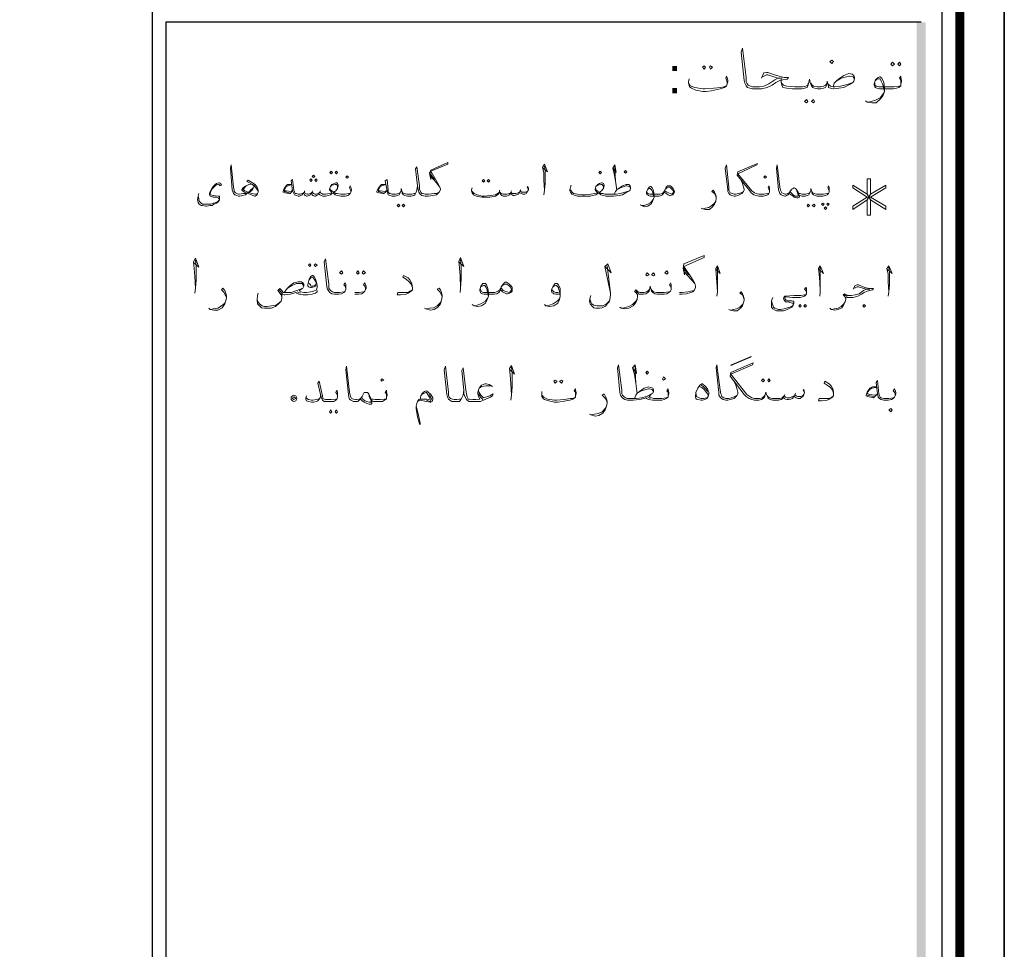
# Model space of a CAD drawing. Header units: inches. Extents: x 5.7 to 89.8, y 4 to 63.5.
# Tile 28 of 34: x 74.8 to 89.8, y 28.7 to 42.8. Entities that reach past the tile are written whole.
import ezdxf

# ---------------------------------------------------------------- set-up
doc = ezdxf.new("R2010")
doc.units = ezdxf.units.IN
doc.header["$MEASUREMENT"] = 0
for name, color, linetype in [('PDF_KADR', 7, 'Continuous'), ('PDF_Text', 7, 'Continuous'), ('PDF_textt', 7, 'Continuous')]:
    doc.layers.add(name, color=color, linetype=linetype)
doc.styles.add('PDF B Mitra', font='BMITRA.TTF')

msp = doc.modelspace()

# ---------------------------------------------------------------- linework, layer by layer
at = {"layer": 'PDF_KADR', "lineweight": 25}
for points in [[(5.695, 4.013), (89.785, 4.013), (89.785, 63.476), (5.695, 63.476)], [(5.695, 63.476), (89.785, 63.476), (89.785, 4.013), (5.695, 4.013)], [(6.514, 4.832), (88.841, 4.832), (88.841, 62.657), (6.514, 62.657)]]:
    msp.add_lwpolyline(points, close=True, dxfattribs=at)
at = {"layer": 'PDF_KADR', "lineweight": 0, "const_width": 0.135}
msp.add_lwpolyline([(6.235, 62.937), (6.235, 4.552), (89.111, 4.552), (89.111, 62.937)], close=True, dxfattribs=at)
at = {"layer": 'PDF_KADR', "lineweight": 25}
for points in [[(76.851, 4.832), (76.851, 62.657)], [(88.524, 42.759), (77.053, 42.759), (77.053, 15.956), (77.053, 15.628), (88.524, 15.628)]]:
    msp.add_lwpolyline(points, dxfattribs=at)
at = {"layer": 'PDF_KADR', "transparency": 33554559}
for points in [[(88.456, 15.628), (88.591, 15.628), (88.456, 42.759)], [(88.591, 15.628), (88.456, 42.759), (88.591, 42.759)]]:
    msp.add_solid(points, dxfattribs=at)
at = {"layer": 'PDF_textt', "lineweight": 20}
for points in [[(86.097, 41.912), (86.135, 41.989), (86.174, 41.998), (86.193, 41.998), (86.328, 41.95), (86.443, 41.921), (86.511, 41.921), (86.491, 41.893), (86.424, 41.883), (86.376, 41.873), (86.318, 41.844), (86.26, 41.806), (86.183, 41.767), (86.097, 41.748), (85.971, 41.748), (85.962, 41.748), (85.923, 41.758), (85.885, 41.767), (85.865, 41.796), (85.846, 41.835), (85.836, 41.873), (85.788, 42.307), (85.808, 42.364), (85.865, 41.921), (85.865, 41.854), (85.875, 41.835), (85.894, 41.806), (85.933, 41.787), (85.962, 41.777), (85.971, 41.777), (86.068, 41.777), (86.135, 41.787), (86.212, 41.825), (86.299, 41.883), (86.347, 41.912), (86.414, 41.912), (86.347, 41.912), (86.193, 41.96), (86.174, 41.96), (86.116, 41.931)], [(85.576, 41.825), (85.576, 41.844), (85.567, 41.883), (85.557, 41.912), (85.567, 41.941), (85.576, 41.921), (85.586, 41.873), (85.586, 41.854), (85.576, 41.825), (85.567, 41.796), (85.538, 41.767), (85.47, 41.748), (85.336, 41.719), (85.259, 41.71), (85.21, 41.71), (85.104, 41.729), (85.037, 41.758), (85.008, 41.777), (84.999, 41.806), (84.989, 41.835), (84.989, 41.854), (84.999, 41.902)], [(87.185, 41.777), (87.204, 41.835), (87.233, 41.864), (87.272, 41.902), (87.349, 41.95), (87.426, 41.979), (87.474, 41.97), (87.503, 41.95), (87.512, 41.921), (87.512, 41.902), (87.503, 41.864), (87.483, 41.844), (87.435, 41.815), (87.349, 41.767), (87.272, 41.758), (87.194, 41.748), (87.185, 41.748), (87.146, 41.758), (87.117, 41.767), (87.117, 41.787), (87.108, 41.825), (87.098, 41.864), (87.089, 41.825), (87.079, 41.787), (87.069, 41.767), (87.04, 41.758), (87.002, 41.748), (86.954, 41.748), (86.906, 41.758), (86.877, 41.767), (86.857, 41.796), (86.838, 41.844), (86.828, 41.893), (86.819, 41.844), (86.8, 41.796), (86.79, 41.767), (86.751, 41.758), (86.713, 41.748), (86.655, 41.748), (86.568, 41.748), (86.482, 41.758), (86.424, 41.767), (86.405, 41.806), (86.395, 41.844), (86.395, 41.893)], [(87.233, 41.864), (87.31, 41.912), (87.387, 41.931), (87.426, 41.941), (87.435, 41.941), (87.493, 41.931), (87.512, 41.902)], [(88.215, 41.825), (88.215, 41.844), (88.215, 41.883), (88.196, 41.912), (88.215, 41.941), (88.215, 41.921), (88.225, 41.873), (88.225, 41.854), (88.215, 41.825), (88.215, 41.796), (88.186, 41.767), (88.148, 41.758), (88.1, 41.748), (88.032, 41.748), (87.888, 41.748), (87.849, 41.758), (87.83, 41.767), (87.82, 41.777), (87.811, 41.806), (87.811, 41.825), (87.83, 41.883), (87.869, 41.921), (87.888, 41.931), (87.898, 41.931), (87.926, 41.912), (87.955, 41.844), (87.965, 41.767), (87.965, 41.71), (87.946, 41.652), (87.907, 41.594), (87.84, 41.536), (87.772, 41.536), (87.705, 41.546), (87.676, 41.565)], [(87.83, 41.873), (87.849, 41.893), (87.878, 41.902), (87.898, 41.902), (87.917, 41.864), (87.936, 41.825), (87.946, 41.796), (87.965, 41.71), (87.946, 41.671), (87.898, 41.613), (87.83, 41.575), (87.763, 41.555), (87.715, 41.546)], [(84.989, 41.835), (85.018, 41.796), (85.085, 41.767), (85.21, 41.748), (85.239, 41.748), (85.374, 41.758), (85.48, 41.767), (85.528, 41.777), (85.567, 41.796)], [(86.809, 41.835), (86.8, 41.806), (86.771, 41.787), (86.723, 41.777), (86.655, 41.777), (86.607, 41.777), (86.482, 41.787), (86.434, 41.806), (86.414, 41.825), (86.395, 41.844)], [(86.848, 41.835), (86.867, 41.806), (86.886, 41.787), (86.944, 41.777), (87.002, 41.777), (87.04, 41.787), (87.069, 41.806), (87.089, 41.825)], [(87.108, 41.825), (87.146, 41.787), (87.185, 41.777), (87.214, 41.777), (87.3, 41.787), (87.397, 41.815), (87.483, 41.844)], [(87.82, 41.835), (87.82, 41.806), (87.84, 41.787), (87.878, 41.777), (88.032, 41.777), (88.109, 41.777), (88.186, 41.787), (88.215, 41.796)], [(78.459, 40.188), (78.449, 40.207), (78.43, 40.236), (78.392, 40.284), (78.286, 40.342), (78.305, 40.361), (78.411, 40.294), (78.44, 40.255), (78.459, 40.207), (78.459, 40.178), (78.449, 40.159), (78.44, 40.14), (78.411, 40.12), (78.401, 40.12), (78.305, 40.159), (78.247, 40.178), (78.218, 40.197), (78.209, 40.207), (78.209, 40.217), (78.228, 40.246), (78.257, 40.265), (78.276, 40.274), (78.314, 40.294), (78.343, 40.303), (78.372, 40.294), (78.392, 40.274), (78.392, 40.255), (78.372, 40.217), (78.324, 40.178), (78.286, 40.159), (78.266, 40.14), (78.218, 40.13), (78.18, 40.12), (78.17, 40.12), (78.16, 40.12), (78.132, 40.13), (78.103, 40.14), (78.083, 40.159), (78.074, 40.188), (78.064, 40.217), (78.035, 40.544), (78.045, 40.592), (78.083, 40.255), (78.093, 40.207), (78.093, 40.188), (78.112, 40.169), (78.132, 40.159), (78.16, 40.149), (78.17, 40.149), (78.228, 40.159), (78.266, 40.159), (78.286, 40.169), (78.324, 40.188), (78.343, 40.207), (78.382, 40.246)], [(81.204, 40.178), (81.165, 40.159), (81.127, 40.159), (81.05, 40.149), (81.021, 40.149), (80.992, 40.149), (80.953, 40.159), (80.944, 40.159), (80.925, 40.178), (80.905, 40.226), (80.905, 40.274), (80.867, 40.563), (80.848, 40.535), (80.876, 40.274), (80.886, 40.226), (80.896, 40.178), (80.915, 40.149), (80.944, 40.13), (80.992, 40.12), (81.021, 40.12), (81.04, 40.12), (81.108, 40.13), (81.165, 40.14), (81.185, 40.159), (81.204, 40.178), (81.223, 40.217), (81.223, 40.226), (81.213, 40.255), (81.175, 40.332), (81.079, 40.496), (81.339, 40.602), (81.339, 40.631), (81.079, 40.515), (81.059, 40.467), (81.079, 40.371), (81.079, 40.496)], [(82.783, 40.544), (82.851, 40.486), (82.803, 40.602), (82.774, 40.554), (82.793, 40.477), (82.793, 40.361), (82.803, 40.207), (82.793, 40.14)], [(82.803, 40.207), (82.812, 40.313), (82.812, 40.496), (82.803, 40.573)], [(83.843, 40.544), (83.891, 40.477), (83.872, 40.592), (83.843, 40.544), (83.862, 40.457), (83.881, 40.352), (83.901, 40.207)], [(83.881, 40.352), (83.872, 40.506), (83.872, 40.583)], [(85.779, 40.38), (85.808, 40.313), (85.827, 40.255), (85.836, 40.226), (85.836, 40.207), (85.827, 40.188), (85.798, 40.159), (85.779, 40.149), (85.74, 40.13), (85.702, 40.12), (85.682, 40.12), (85.644, 40.13), (85.625, 40.14), (85.605, 40.159), (85.586, 40.188), (85.586, 40.217), (85.548, 40.544), (85.567, 40.592), (85.605, 40.255), (85.605, 40.207), (85.615, 40.188), (85.625, 40.169), (85.653, 40.159), (85.682, 40.149), (85.711, 40.149), (85.75, 40.159), (85.788, 40.169), (85.827, 40.188)], [(86.222, 40.178), (86.222, 40.197), (86.212, 40.226), (86.202, 40.246), (86.212, 40.274), (86.222, 40.255), (86.222, 40.217), (86.222, 40.207), (86.222, 40.178), (86.212, 40.159), (86.193, 40.14), (86.164, 40.13), (86.125, 40.12), (86.077, 40.12), (86.058, 40.12), (86.019, 40.13), (85.981, 40.14), (85.942, 40.169), (85.923, 40.197), (85.731, 40.438), (85.74, 40.486), (86.039, 40.612), (86.029, 40.592), (85.74, 40.457), (85.952, 40.197), (85.991, 40.169), (86.019, 40.159), (86.058, 40.149), (86.077, 40.149), (86.135, 40.149), (86.193, 40.159), (86.212, 40.159)], [(87.127, 40.178), (87.127, 40.197), (87.117, 40.226), (87.108, 40.246), (87.117, 40.274), (87.127, 40.255), (87.127, 40.217), (87.127, 40.207), (87.127, 40.178), (87.117, 40.159), (87.098, 40.14), (87.069, 40.13), (87.031, 40.12), (86.983, 40.12), (86.944, 40.12), (86.915, 40.13), (86.886, 40.14), (86.867, 40.159), (86.857, 40.197), (86.848, 40.236), (86.848, 40.197), (86.828, 40.159), (86.819, 40.14), (86.79, 40.13), (86.761, 40.12), (86.723, 40.12), (86.713, 40.12), (86.684, 40.13), (86.665, 40.14), (86.655, 40.178), (86.626, 40.226), (86.617, 40.236), (86.597, 40.246), (86.588, 40.246), (86.578, 40.236), (86.559, 40.226), (86.54, 40.197), (86.52, 40.159), (86.511, 40.149), (86.501, 40.14), (86.482, 40.13), (86.462, 40.12), (86.453, 40.12), (86.424, 40.13), (86.395, 40.14), (86.376, 40.159), (86.366, 40.188), (86.357, 40.217), (86.328, 40.544), (86.337, 40.592), (86.376, 40.255), (86.385, 40.207), (86.395, 40.188), (86.405, 40.169), (86.434, 40.159), (86.453, 40.149), (86.462, 40.149), (86.472, 40.149), (86.501, 40.159), (86.511, 40.159), (86.52, 40.169), (86.54, 40.197)], [(79.865, 40.178), (79.865, 40.197), (79.855, 40.226), (79.846, 40.246), (79.855, 40.274), (79.865, 40.255), (79.875, 40.217), (79.875, 40.207), (79.865, 40.178), (79.855, 40.159), (79.836, 40.14), (79.817, 40.13), (79.778, 40.12), (79.721, 40.12), (79.711, 40.12), (79.663, 40.13), (79.624, 40.14), (79.605, 40.159), (79.595, 40.169), (79.576, 40.159), (79.557, 40.14), (79.518, 40.13), (79.48, 40.12), (79.461, 40.12), (79.441, 40.12), (79.412, 40.13), (79.393, 40.14), (79.374, 40.159), (79.364, 40.14), (79.345, 40.13), (79.326, 40.12), (79.316, 40.12), (79.287, 40.13), (79.278, 40.14), (79.268, 40.169), (79.249, 40.14), (79.229, 40.13), (79.201, 40.12), (79.191, 40.12), (79.172, 40.13), (79.162, 40.14), (79.143, 40.169), (79.124, 40.14), (79.104, 40.13), (79.085, 40.12), (79.075, 40.12), (79.066, 40.12), (79.037, 40.13), (79.008, 40.14), (78.998, 40.159), (78.979, 40.197), (78.96, 40.352), (78.979, 40.371), (78.998, 40.207), (79.008, 40.178), (79.018, 40.159), (79.037, 40.159), (79.066, 40.149), (79.075, 40.149), (79.095, 40.149), (79.124, 40.159), (79.143, 40.169), (79.162, 40.178), (79.172, 40.159), (79.201, 40.149), (79.22, 40.149), (79.249, 40.159), (79.268, 40.169), (79.278, 40.178), (79.297, 40.159), (79.316, 40.149), (79.345, 40.149), (79.374, 40.159), (79.393, 40.178), (79.403, 40.169), (79.422, 40.159), (79.441, 40.149), (79.461, 40.149), (79.48, 40.149), (79.538, 40.159), (79.576, 40.169), (79.557, 40.197), (79.538, 40.217), (79.538, 40.226), (79.557, 40.265), (79.576, 40.294), (79.615, 40.313), (79.634, 40.323), (79.653, 40.323), (79.663, 40.313), (79.672, 40.284), (79.672, 40.274), (79.663, 40.236), (79.634, 40.197), (79.605, 40.178), (79.634, 40.159), (79.653, 40.159), (79.711, 40.149), (79.721, 40.149), (79.778, 40.149), (79.836, 40.159), (79.855, 40.159)], [(80.876, 40.274), (80.867, 40.207), (80.857, 40.178), (80.838, 40.14), (80.819, 40.13), (80.78, 40.12), (80.761, 40.12), (80.722, 40.12), (80.684, 40.13), (80.665, 40.14), (80.645, 40.159), (80.636, 40.197), (80.626, 40.236), (80.626, 40.197), (80.607, 40.159), (80.597, 40.14), (80.568, 40.13), (80.539, 40.12), (80.501, 40.12), (80.491, 40.12), (80.462, 40.13), (80.433, 40.14), (80.424, 40.159), (80.414, 40.197), (80.385, 40.352), (80.414, 40.371), (80.433, 40.207), (80.433, 40.178), (80.453, 40.159), (80.462, 40.159), (80.491, 40.149), (80.501, 40.149), (80.549, 40.149), (80.587, 40.159), (80.607, 40.169), (80.616, 40.188)], [(81.079, 40.448), (81.136, 40.371)], [(81.079, 40.419), (81.165, 40.323), (81.213, 40.255)], [(87.705, 40.063), (87.705, 39.831), (87.753, 39.831), (87.753, 40.063), (87.984, 39.918), (87.984, 39.966), (87.753, 40.101), (87.984, 40.246), (87.984, 40.284), (87.753, 40.149), (87.753, 40.38), (87.705, 40.38), (87.705, 40.149), (87.483, 40.284), (87.483, 40.246), (87.705, 40.101), (87.483, 39.966), (87.483, 39.918), (87.705, 40.063), (87.753, 40.149)], [(77.881, 40.294), (77.871, 40.303), (77.833, 40.294), (77.804, 40.274), (77.766, 40.236), (77.746, 40.217), (77.737, 40.188), (77.727, 40.159), (77.737, 40.14), (77.775, 40.13), (77.852, 40.12), (77.871, 40.12), (77.871, 40.101), (77.871, 40.082), (77.871, 40.063), (77.852, 40.034), (77.823, 40.014), (77.785, 39.995), (77.756, 39.976), (77.727, 39.976), (77.679, 39.966), (77.66, 39.966), (77.611, 39.976), (77.592, 39.976), (77.563, 39.995), (77.544, 40.024), (77.534, 40.063), (77.544, 40.12), (77.554, 40.159)], [(77.862, 40.294), (77.871, 40.274), (77.9, 40.284), (77.891, 40.313), (77.871, 40.323), (77.862, 40.323), (77.823, 40.313), (77.804, 40.294), (77.775, 40.265), (77.746, 40.226), (77.727, 40.188), (77.717, 40.159), (77.717, 40.14), (77.727, 40.12), (77.737, 40.12), (77.775, 40.101), (77.823, 40.101), (77.852, 40.091), (77.862, 40.082), (77.871, 40.072), (77.862, 40.053), (77.852, 40.043), (77.814, 40.024), (77.766, 40.005), (77.737, 39.995), (77.669, 39.995), (77.65, 39.995), (77.611, 39.995), (77.592, 40.014), (77.573, 40.034), (77.554, 40.053), (77.554, 40.082), (77.544, 40.12)], [(78.449, 40.159), (78.43, 40.149), (78.411, 40.149), (78.363, 40.159), (78.305, 40.178), (78.257, 40.197), (78.237, 40.217), (78.228, 40.217), (78.228, 40.226), (78.237, 40.236), (78.276, 40.274), (78.314, 40.294)], [(78.979, 40.197), (78.941, 40.159), (78.931, 40.159), (78.863, 40.169), (78.835, 40.178), (78.835, 40.188), (78.854, 40.236), (78.883, 40.274), (78.902, 40.294), (78.921, 40.294), (78.969, 40.294), (78.912, 40.274), (78.883, 40.265), (78.854, 40.217), (78.863, 40.197), (78.883, 40.197), (78.96, 40.188), (78.979, 40.207)], [(79.547, 40.236), (79.557, 40.217), (79.576, 40.197), (79.605, 40.178)], [(79.663, 40.236), (79.663, 40.265), (79.653, 40.294), (79.634, 40.294), (79.624, 40.294), (79.576, 40.284), (79.557, 40.265)], [(80.414, 40.197), (80.366, 40.159), (80.356, 40.159), (80.289, 40.169), (80.26, 40.178), (80.26, 40.188), (80.279, 40.236), (80.308, 40.274), (80.327, 40.294), (80.347, 40.294), (80.395, 40.294), (80.337, 40.274), (80.308, 40.265), (80.279, 40.217), (80.289, 40.197), (80.308, 40.197), (80.385, 40.188), (80.414, 40.207)], [(82.562, 40.217), (82.543, 40.255), (82.552, 40.265), (82.562, 40.236), (82.562, 40.217), (82.552, 40.197), (82.543, 40.178), (82.533, 40.159), (82.504, 40.149), (82.475, 40.149), (82.456, 40.159), (82.427, 40.169), (82.427, 40.178), (82.408, 40.149), (82.379, 40.14), (82.35, 40.13), (82.331, 40.13), (82.311, 40.14), (82.292, 40.149), (82.292, 40.169), (82.273, 40.14), (82.254, 40.13), (82.225, 40.12), (82.186, 40.12), (82.177, 40.12), (82.157, 40.13), (82.148, 40.14), (82.138, 40.149), (82.128, 40.169), (82.119, 40.207), (82.119, 40.178), (82.1, 40.149), (82.09, 40.14), (82.061, 40.12), (81.974, 40.101), (81.897, 40.101), (81.859, 40.101), (81.782, 40.111), (81.724, 40.14), (81.705, 40.169), (81.695, 40.197), (81.695, 40.217), (81.705, 40.246)], [(82.446, 40.217), (82.437, 40.197)], [(83.862, 40.149), (83.881, 40.188), (83.901, 40.217), (83.929, 40.236), (83.987, 40.274), (84.045, 40.294), (84.084, 40.294), (84.103, 40.274), (84.112, 40.255), (84.112, 40.236), (84.103, 40.217), (84.093, 40.197), (84.055, 40.178), (83.987, 40.14), (83.939, 40.13), (83.852, 40.12), (83.737, 40.12), (83.698, 40.13), (83.66, 40.14), (83.641, 40.159), (83.631, 40.169), (83.612, 40.159), (83.583, 40.14), (83.535, 40.13), (83.496, 40.12), (83.409, 40.12), (83.381, 40.12), (83.303, 40.12), (83.246, 40.14), (83.217, 40.149), (83.198, 40.178), (83.188, 40.197), (83.188, 40.217), (83.198, 40.255), (83.207, 40.284)], [(83.198, 40.217), (83.207, 40.197), (83.226, 40.178), (83.246, 40.159), (83.303, 40.149), (83.381, 40.14), (83.409, 40.14), (83.506, 40.149), (83.564, 40.159), (83.612, 40.169), (83.583, 40.197), (83.573, 40.217), (83.573, 40.226), (83.583, 40.265), (83.612, 40.294), (83.641, 40.313), (83.669, 40.323), (83.679, 40.323), (83.698, 40.313), (83.708, 40.284), (83.708, 40.274), (83.698, 40.236), (83.669, 40.197), (83.641, 40.178), (83.66, 40.159), (83.689, 40.159), (83.718, 40.149), (83.737, 40.149), (83.891, 40.149), (83.958, 40.159), (84.026, 40.178), (84.093, 40.197)], [(83.698, 40.236), (83.698, 40.265), (83.679, 40.294), (83.669, 40.294), (83.66, 40.294), (83.612, 40.284), (83.583, 40.265)], [(83.583, 40.236), (83.583, 40.217), (83.602, 40.197), (83.641, 40.178)], [(83.901, 40.217), (83.958, 40.246), (84.016, 40.265), (84.045, 40.274), (84.055, 40.274), (84.093, 40.265), (84.112, 40.236)], [(84.623, 40.178), (84.613, 40.159), (84.594, 40.14), (84.575, 40.13), (84.546, 40.12), (84.517, 40.12), (84.411, 40.12), (84.382, 40.13), (84.373, 40.14), (84.353, 40.149), (84.353, 40.169), (84.353, 40.178), (84.373, 40.226), (84.392, 40.255), (84.411, 40.265), (84.421, 40.265), (84.44, 40.246), (84.459, 40.197), (84.469, 40.14), (84.469, 40.101), (84.45, 40.053), (84.43, 40.005), (84.373, 39.966), (84.324, 39.957), (84.276, 39.976), (84.257, 39.986)], [(84.373, 40.217), (84.382, 40.236), (84.401, 40.236), (84.411, 40.236), (84.43, 40.217), (84.45, 40.178), (84.45, 40.159), (84.469, 40.101), (84.45, 40.063), (84.421, 40.024), (84.373, 39.995), (84.315, 39.976), (84.276, 39.976)], [(84.642, 40.226), (84.661, 40.246), (84.681, 40.255), (84.7, 40.255), (84.719, 40.246), (84.729, 40.236), (84.748, 40.217), (84.767, 40.188), (84.767, 40.178), (84.748, 40.159), (84.739, 40.149), (84.71, 40.159), (84.661, 40.178), (84.633, 40.197), (84.613, 40.178), (84.594, 40.159), (84.556, 40.149), (84.517, 40.149), (84.401, 40.149), (84.373, 40.159), (84.363, 40.169), (84.353, 40.188)], [(86.626, 40.226), (86.636, 40.197), (86.655, 40.14), (86.655, 40.12), (86.636, 40.12), (86.607, 40.12), (86.578, 40.14), (86.559, 40.159), (86.54, 40.178)], [(78.931, 40.169), (78.854, 40.188)], [(79.162, 40.197), (79.162, 40.178)], [(79.287, 40.197), (79.278, 40.178)], [(79.403, 40.197), (79.393, 40.178)], [(80.356, 40.169), (80.279, 40.188)], [(80.857, 40.178), (80.848, 40.159), (80.828, 40.159), (80.79, 40.149), (80.761, 40.149), (80.713, 40.149), (80.674, 40.159), (80.655, 40.169), (80.645, 40.188)], [(81.695, 40.197), (81.734, 40.159), (81.782, 40.14), (81.859, 40.12), (81.888, 40.12), (81.984, 40.13), (82.061, 40.14), (82.09, 40.159), (82.119, 40.178)], [(82.128, 40.178), (82.148, 40.159), (82.177, 40.149), (82.186, 40.149), (82.234, 40.149), (82.273, 40.159), (82.292, 40.169), (82.292, 40.178), (82.311, 40.159), (82.34, 40.159), (82.369, 40.159), (82.408, 40.169), (82.427, 40.178), (82.437, 40.197), (82.456, 40.178), (82.475, 40.178), (82.514, 40.178), (82.533, 40.178), (82.552, 40.197)], [(82.302, 40.197), (82.292, 40.178)], [(85.413, 40.091), (85.403, 40.12), (85.384, 40.159), (85.345, 40.188), (85.365, 40.207), (85.384, 40.178), (85.403, 40.14), (85.413, 40.101), (85.413, 40.082), (85.403, 40.043), (85.384, 39.995), (85.355, 39.957), (85.307, 39.918), (85.249, 39.918), (85.201, 39.928), (85.182, 39.937)], [(86.665, 40.14), (86.674, 40.12), (86.674, 40.101), (86.655, 40.091), (86.636, 40.091), (86.597, 40.101), (86.578, 40.12), (86.549, 40.14), (86.52, 40.159)], [(86.838, 40.188), (86.828, 40.169), (86.809, 40.159), (86.771, 40.149), (86.723, 40.149), (86.713, 40.149), (86.684, 40.159), (86.665, 40.159), (86.655, 40.178)], [(86.867, 40.188), (86.877, 40.169), (86.896, 40.159), (86.934, 40.149), (86.983, 40.149), (87.04, 40.149), (87.098, 40.159), (87.117, 40.159)], [(87.705, 40.149), (87.753, 40.063)], [(87.753, 40.101), (87.705, 40.101)], [(85.21, 39.928), (85.249, 39.937), (85.297, 39.947), (85.345, 39.976), (85.384, 40.014), (85.403, 40.043)], [(77.477, 39.109), (77.554, 39.042), (77.505, 39.177), (77.477, 39.119), (77.486, 39.022), (77.496, 38.897), (77.505, 38.724), (77.496, 38.647)], [(79.788, 38.695), (79.788, 38.724), (79.778, 38.753), (79.759, 38.772), (79.778, 38.801), (79.788, 38.782), (79.788, 38.743), (79.788, 38.724), (79.788, 38.695), (79.778, 38.676), (79.759, 38.656), (79.721, 38.637), (79.682, 38.628), (79.624, 38.628), (79.615, 38.628), (79.576, 38.637), (79.547, 38.656), (79.528, 38.676), (79.509, 38.705), (79.499, 38.743), (79.461, 39.119), (79.48, 39.167), (79.528, 38.782), (79.528, 38.724), (79.538, 38.705), (79.557, 38.685), (79.586, 38.666), (79.615, 38.656), (79.624, 38.656), (79.692, 38.656), (79.759, 38.666), (79.778, 38.676)], [(81.502, 39.119), (81.579, 39.051), (81.531, 39.186), (81.502, 39.128), (81.512, 39.032), (81.522, 38.907), (81.531, 38.724), (81.522, 38.656)], [(84.854, 38.628), (84.893, 38.628), (84.96, 38.637), (85.027, 38.656), (85.056, 38.666), (85.076, 38.685), (85.095, 38.733), (85.095, 38.753), (85.085, 38.791), (85.037, 38.878), (84.922, 39.051), (85.23, 39.186), (85.23, 39.215), (84.922, 39.09), (84.912, 39.022), (84.931, 38.926), (84.922, 39.051)], [(77.505, 38.724), (77.515, 38.849), (77.515, 39.051), (77.505, 39.148)], [(81.531, 38.724), (81.541, 38.859), (81.541, 39.051), (81.531, 39.157)], [(83.718, 39.051), (83.814, 38.955), (83.766, 39.09), (83.718, 39.051), (83.804, 38.647), (83.756, 39.061)], [(85.413, 39.003), (85.47, 38.945), (85.432, 39.061), (85.403, 39.022), (85.413, 38.936), (85.422, 38.82), (85.432, 38.666), (85.422, 38.599)], [(85.432, 38.666), (85.432, 38.772), (85.432, 38.955), (85.432, 39.042)], [(86.973, 39.003), (87.04, 38.945), (86.992, 39.061), (86.963, 39.022), (86.973, 38.936), (86.983, 38.82), (86.992, 38.666), (86.983, 38.599)], [(86.992, 38.666), (86.992, 38.772), (86.992, 38.955), (86.992, 39.042)], [(88.013, 39.003), (88.081, 38.945), (88.032, 39.061), (88.003, 39.022), (88.023, 38.936), (88.023, 38.82), (88.032, 38.666), (88.023, 38.599)], [(88.032, 38.666), (88.042, 38.772), (88.042, 38.955), (88.032, 39.042)], [(79.355, 38.762), (79.326, 38.753), (79.307, 38.743), (79.268, 38.733), (79.249, 38.733), (79.22, 38.743), (79.21, 38.753), (79.21, 38.772), (79.22, 38.82), (79.229, 38.859), (79.258, 38.897), (79.278, 38.916), (79.287, 38.916), (79.307, 38.897), (79.326, 38.859), (79.345, 38.811), (79.355, 38.762), (79.355, 38.733), (79.345, 38.695), (79.297, 38.676), (79.258, 38.666), (79.191, 38.656), (79.172, 38.656)], [(79.229, 38.849), (79.258, 38.878), (79.287, 38.888), (79.307, 38.859), (79.335, 38.811), (79.335, 38.791), (79.326, 38.772), (79.316, 38.762), (79.287, 38.753), (79.258, 38.753), (79.249, 38.772), (79.229, 38.791)], [(80.799, 38.733), (80.78, 38.782), (80.751, 38.82), (80.703, 38.859), (80.655, 38.888), (80.665, 38.916), (80.732, 38.878), (80.761, 38.849), (80.79, 38.791), (80.799, 38.733), (80.799, 38.724), (80.799, 38.695), (80.78, 38.676), (80.732, 38.647), (80.703, 38.628), (80.616, 38.618), (80.568, 38.618), (80.578, 38.656), (80.665, 38.656), (80.732, 38.656), (80.761, 38.676), (80.799, 38.695)], [(84.931, 39.003), (84.989, 38.926)], [(84.931, 38.965), (85.027, 38.859), (85.085, 38.791)], [(77.977, 38.589), (77.958, 38.618), (77.939, 38.656), (77.9, 38.695), (77.92, 38.724), (77.949, 38.685), (77.968, 38.647), (77.977, 38.599), (77.977, 38.579), (77.968, 38.531), (77.949, 38.483), (77.91, 38.425), (77.843, 38.387), (77.785, 38.387), (77.727, 38.396), (77.708, 38.416)], [(78.854, 38.656), (78.883, 38.695), (78.902, 38.724), (78.931, 38.753), (78.998, 38.801), (79.066, 38.82), (79.114, 38.82), (79.133, 38.801), (79.152, 38.782), (79.152, 38.753), (79.133, 38.724), (79.124, 38.714), (79.085, 38.685), (79.095, 38.666), (79.152, 38.656), (79.191, 38.656)], [(78.902, 38.724), (78.969, 38.762), (79.037, 38.791), (79.066, 38.791), (79.085, 38.791), (79.124, 38.791), (79.152, 38.753)], [(80.087, 38.695), (80.087, 38.724), (80.077, 38.753), (80.058, 38.772), (80.077, 38.801), (80.087, 38.782), (80.096, 38.743), (80.096, 38.724), (80.087, 38.695), (80.077, 38.676), (80.058, 38.656), (80.029, 38.637), (79.981, 38.628), (79.923, 38.628)], [(81.252, 38.589), (81.233, 38.628), (81.213, 38.666), (81.175, 38.705), (81.204, 38.724), (81.223, 38.695), (81.242, 38.656), (81.252, 38.608), (81.252, 38.589), (81.242, 38.541), (81.223, 38.483), (81.185, 38.435), (81.127, 38.396), (81.069, 38.387), (81.002, 38.406), (80.982, 38.416)], [(82.138, 38.695), (82.119, 38.666), (82.109, 38.656), (82.08, 38.637), (82.042, 38.628), (82.013, 38.628), (81.888, 38.628), (81.859, 38.637), (81.84, 38.647), (81.83, 38.656), (81.82, 38.685), (81.82, 38.695), (81.84, 38.753), (81.868, 38.791), (81.888, 38.791), (81.907, 38.791), (81.926, 38.772), (81.945, 38.714), (81.955, 38.656), (81.955, 38.599), (81.936, 38.55), (81.907, 38.493), (81.849, 38.454), (81.791, 38.445), (81.734, 38.454), (81.705, 38.473)], [(81.84, 38.743), (81.859, 38.753), (81.878, 38.762), (81.897, 38.762), (81.917, 38.733), (81.936, 38.695), (81.936, 38.676), (81.955, 38.599), (81.936, 38.56), (81.907, 38.522), (81.84, 38.483), (81.782, 38.464), (81.743, 38.454)], [(81.83, 38.705), (81.84, 38.685), (81.849, 38.666), (81.878, 38.656), (82.013, 38.656), (82.051, 38.656), (82.1, 38.676), (82.128, 38.695), (82.138, 38.724)], [(82.157, 38.753), (82.177, 38.772), (82.206, 38.782), (82.225, 38.782), (82.244, 38.772), (82.263, 38.762), (82.283, 38.743), (82.302, 38.705), (82.302, 38.695), (82.283, 38.666), (82.273, 38.656), (82.234, 38.666), (82.177, 38.685), (82.148, 38.724)], [(83.043, 38.637), (83.015, 38.628), (82.976, 38.628), (82.947, 38.637), (82.937, 38.647), (82.918, 38.656), (82.909, 38.685), (82.909, 38.695), (82.937, 38.753), (82.966, 38.791), (82.976, 38.791), (82.995, 38.791), (83.015, 38.772), (83.043, 38.714), (83.043, 38.656), (83.043, 38.599), (83.034, 38.55), (83.005, 38.493), (82.947, 38.454), (82.88, 38.445), (82.822, 38.454), (82.803, 38.473)], [(82.937, 38.743), (82.947, 38.753), (82.976, 38.762), (82.986, 38.762), (83.015, 38.733), (83.024, 38.695), (83.034, 38.676), (83.043, 38.599), (83.034, 38.56), (82.995, 38.522), (82.937, 38.483), (82.88, 38.464), (82.832, 38.454)], [(84.729, 38.695), (84.729, 38.724), (84.719, 38.753), (84.7, 38.772), (84.719, 38.801), (84.729, 38.782), (84.729, 38.743), (84.729, 38.724), (84.729, 38.695), (84.719, 38.676), (84.69, 38.656), (84.661, 38.637), (84.623, 38.628), (84.556, 38.628), (84.517, 38.628), (84.478, 38.637), (84.45, 38.656), (84.43, 38.676), (84.421, 38.714), (84.411, 38.753), (84.401, 38.714), (84.392, 38.676), (84.373, 38.656), (84.344, 38.637), (84.305, 38.628), (84.257, 38.628), (84.238, 38.628), (84.218, 38.637), (84.218, 38.599), (84.209, 38.55), (84.19, 38.502), (84.151, 38.454), (84.084, 38.416), (84.026, 38.406), (83.968, 38.416), (83.949, 38.435)], [(86.78, 38.637), (86.78, 38.656), (86.771, 38.685), (86.751, 38.705), (86.771, 38.733), (86.78, 38.714), (86.78, 38.676), (86.78, 38.666), (86.78, 38.637), (86.771, 38.618), (86.751, 38.599), (86.723, 38.589), (86.684, 38.579), (86.636, 38.579), (86.568, 38.579), (86.472, 38.589), (86.462, 38.589), (86.453, 38.579), (86.453, 38.57), (86.453, 38.56), (86.472, 38.541), (86.511, 38.531), (86.559, 38.531), (86.578, 38.522), (86.588, 38.512), (86.588, 38.483), (86.578, 38.464), (86.559, 38.435), (86.53, 38.416), (86.491, 38.396), (86.462, 38.387), (86.434, 38.377), (86.395, 38.377), (86.376, 38.377), (86.328, 38.377), (86.308, 38.387), (86.27, 38.406), (86.251, 38.435), (86.251, 38.473), (86.251, 38.531), (86.27, 38.579)], [(87.493, 38.705), (87.522, 38.762), (87.551, 38.772), (87.57, 38.772), (87.666, 38.733), (87.715, 38.724), (87.753, 38.714), (87.801, 38.714), (87.782, 38.695), (87.743, 38.685), (87.705, 38.676), (87.657, 38.656), (87.618, 38.628), (87.56, 38.599), (87.493, 38.579), (87.416, 38.579), (87.397, 38.579), (87.377, 38.589), (87.377, 38.56), (87.368, 38.512), (87.349, 38.473), (87.32, 38.425), (87.262, 38.396), (87.214, 38.387), (87.156, 38.396), (87.137, 38.416)], [(87.377, 38.56), (87.368, 38.579), (87.358, 38.599), (87.339, 38.618), (87.358, 38.637), (87.387, 38.618), (87.406, 38.608), (87.416, 38.608), (87.464, 38.608), (87.522, 38.618), (87.58, 38.637), (87.647, 38.685), (87.686, 38.705), (87.743, 38.705), (87.686, 38.705), (87.57, 38.743), (87.551, 38.743), (87.512, 38.724)], [(78.815, 38.647), (78.815, 38.589), (78.815, 38.57), (78.806, 38.522), (78.767, 38.483), (78.719, 38.445), (78.652, 38.416), (78.594, 38.416), (78.555, 38.416), (78.507, 38.425), (78.478, 38.454), (78.449, 38.483), (78.44, 38.55), (78.449, 38.608), (78.459, 38.647)], [(78.815, 38.589), (78.806, 38.618), (78.758, 38.685), (78.786, 38.714), (78.815, 38.685), (78.835, 38.656), (78.854, 38.656), (78.883, 38.656), (78.96, 38.656), (79.046, 38.685), (79.124, 38.714)], [(79.355, 38.685), (79.355, 38.666), (79.326, 38.647), (79.278, 38.628), (79.21, 38.618), (79.191, 38.618), (79.133, 38.618), (79.075, 38.628), (79.046, 38.647), (79.027, 38.656), (78.998, 38.647), (78.941, 38.628), (78.863, 38.618), (78.854, 38.618), (78.825, 38.628), (78.815, 38.647), (78.777, 38.695)], [(79.095, 38.647), (79.056, 38.666)], [(79.923, 38.656), (79.99, 38.656), (80.058, 38.666), (80.077, 38.676)], [(83.034, 38.666), (83.005, 38.656), (82.976, 38.656), (82.947, 38.666), (82.928, 38.685), (82.918, 38.705)], [(83.804, 38.647), (83.804, 38.618), (83.795, 38.55), (83.785, 38.512), (83.756, 38.483), (83.737, 38.454), (83.718, 38.445), (83.679, 38.425), (83.641, 38.416), (83.583, 38.416), (83.554, 38.425), (83.525, 38.454), (83.506, 38.473), (83.496, 38.483), (83.486, 38.522), (83.486, 38.531), (83.496, 38.579), (83.506, 38.608)], [(84.392, 38.705), (84.382, 38.685), (84.353, 38.666), (84.315, 38.656), (84.257, 38.656), (84.228, 38.666), (84.19, 38.695), (84.17, 38.666), (84.19, 38.656), (84.209, 38.628), (84.218, 38.608)], [(84.238, 38.647), (84.209, 38.656), (84.19, 38.685)], [(84.421, 38.705), (84.44, 38.685), (84.459, 38.666), (84.507, 38.656), (84.556, 38.656), (84.623, 38.656), (84.69, 38.666), (84.719, 38.676)], [(85.076, 38.685), (85.027, 38.676), (84.979, 38.666), (84.893, 38.656), (84.854, 38.656)], [(85.836, 38.55), (85.827, 38.579), (85.808, 38.618), (85.769, 38.647), (85.788, 38.666), (85.808, 38.637), (85.827, 38.599), (85.836, 38.56), (85.836, 38.541), (85.827, 38.502), (85.808, 38.454), (85.779, 38.416), (85.731, 38.377), (85.673, 38.377), (85.625, 38.387), (85.605, 38.396)], [(86.251, 38.531), (86.26, 38.493), (86.27, 38.464), (86.28, 38.435), (86.299, 38.416), (86.328, 38.406), (86.357, 38.396), (86.385, 38.396), (86.443, 38.406), (86.472, 38.416), (86.53, 38.435), (86.568, 38.454), (86.578, 38.454), (86.578, 38.473), (86.578, 38.493), (86.568, 38.493), (86.53, 38.502), (86.511, 38.512), (86.462, 38.512), (86.453, 38.531), (86.443, 38.541), (86.434, 38.56), (86.434, 38.57), (86.443, 38.589), (86.453, 38.599), (86.462, 38.599), (86.597, 38.608), (86.636, 38.608), (86.694, 38.608), (86.751, 38.618), (86.771, 38.618)], [(87.397, 38.599), (87.368, 38.608), (87.349, 38.628)], [(77.737, 38.396), (77.775, 38.406), (77.843, 38.416), (77.9, 38.454), (77.949, 38.493), (77.968, 38.531)], [(78.44, 38.56), (78.449, 38.522), (78.478, 38.483), (78.517, 38.454), (78.555, 38.445), (78.584, 38.445), (78.661, 38.454), (78.719, 38.464), (78.758, 38.483), (78.806, 38.522)], [(81.011, 38.406), (81.059, 38.416), (81.117, 38.425), (81.175, 38.454), (81.223, 38.502), (81.242, 38.541)], [(83.795, 38.55), (83.785, 38.522), (83.746, 38.483), (83.689, 38.454), (83.641, 38.454), (83.602, 38.454), (83.554, 38.464), (83.525, 38.483), (83.506, 38.512), (83.496, 38.531), (83.496, 38.55)], [(83.978, 38.416), (84.016, 38.425), (84.084, 38.445), (84.141, 38.473), (84.19, 38.522), (84.209, 38.55)], [(85.634, 38.387), (85.673, 38.396), (85.721, 38.406), (85.769, 38.435), (85.808, 38.473), (85.827, 38.502)], [(87.166, 38.396), (87.204, 38.406), (87.262, 38.416), (87.31, 38.445), (87.349, 38.483), (87.368, 38.512)], [(80.404, 37.067), (80.404, 37.087), (80.404, 37.115), (80.385, 37.135), (80.404, 37.173), (80.404, 37.144), (80.414, 37.106), (80.414, 37.096), (80.404, 37.067), (80.404, 37.038), (80.376, 37.019), (80.347, 37), (80.308, 37), (80.241, 37), (80.231, 37), (80.202, 37), (80.173, 37.019), (80.164, 37.058), (80.135, 37.115), (80.116, 37.135), (80.106, 37.135), (80.087, 37.135), (80.067, 37.135), (80.058, 37.115), (80.038, 37.077), (80.01, 37.038), (80, 37.029), (79.99, 37.019), (79.971, 37), (79.942, 37), (79.933, 37), (79.904, 37), (79.865, 37.019), (79.846, 37.038), (79.836, 37.067), (79.827, 37.106), (79.788, 37.481), (79.798, 37.539), (79.846, 37.144), (79.855, 37.096), (79.865, 37.067), (79.875, 37.048), (79.904, 37.038), (79.933, 37.029), (79.942, 37.029), (79.952, 37.029), (79.99, 37.038), (80, 37.038), (80.01, 37.048), (80.038, 37.077)], [(81.579, 37.173), (81.57, 37.096), (81.551, 37.058), (81.531, 37.019), (81.512, 37), (81.464, 37), (81.445, 37), (81.435, 37), (81.396, 37), (81.368, 37.019), (81.348, 37.038), (81.329, 37.067), (81.319, 37.106), (81.281, 37.481), (81.3, 37.539), (81.348, 37.144), (81.348, 37.096), (81.358, 37.067), (81.377, 37.048), (81.406, 37.038), (81.435, 37.029), (81.445, 37.029), (81.474, 37.029), (81.512, 37.038), (81.541, 37.038), (81.551, 37.058)], [(82.283, 37.481), (82.35, 37.414), (82.302, 37.549), (82.273, 37.501), (82.283, 37.404), (82.292, 37.27), (82.302, 37.096), (82.292, 37.019)], [(84.681, 37.087), (84.681, 37.115), (84.681, 37.144), (84.661, 37.164), (84.681, 37.192), (84.681, 37.173), (84.69, 37.135), (84.69, 37.115), (84.681, 37.087), (84.681, 37.067), (84.652, 37.048), (84.623, 37.029), (84.584, 37.019), (84.517, 37.019), (84.45, 37.019), (84.382, 37.029), (84.353, 37.048), (84.344, 37.058), (84.315, 37.048), (84.247, 37.029), (84.151, 37.019), (84.074, 37.019), (84.064, 37.019), (84.026, 37.029), (83.997, 37.048), (83.978, 37.067), (83.958, 37.096), (83.949, 37.135), (83.91, 37.51), (83.929, 37.558), (83.978, 37.173), (83.978, 37.115), (83.987, 37.096), (84.007, 37.077), (84.035, 37.058), (84.064, 37.048), (84.074, 37.048), (84.199, 37.048), (84.276, 37.058), (84.353, 37.077), (84.43, 37.115)], [(84.141, 37.51), (84.199, 37.424), (84.18, 37.558), (84.141, 37.51), (84.17, 37.414), (84.19, 37.279), (84.209, 37.115)], [(84.19, 37.279), (84.18, 37.462), (84.18, 37.549)], [(85.673, 37.318), (85.711, 37.25), (85.731, 37.183), (85.74, 37.144), (85.74, 37.115), (85.731, 37.096), (85.702, 37.067), (85.682, 37.048), (85.625, 37.029), (85.586, 37.019), (85.567, 37.019), (85.557, 37.019), (85.519, 37.029), (85.49, 37.048), (85.47, 37.067), (85.451, 37.096), (85.451, 37.135), (85.413, 37.51), (85.422, 37.558), (85.47, 37.173), (85.48, 37.115), (85.49, 37.096), (85.499, 37.077), (85.528, 37.058), (85.557, 37.048), (85.567, 37.048), (85.596, 37.048), (85.644, 37.058), (85.692, 37.077), (85.731, 37.096)], [(86.751, 37.135), (86.732, 37.173), (86.742, 37.183), (86.751, 37.144), (86.751, 37.135), (86.742, 37.106), (86.732, 37.077), (86.713, 37.067), (86.684, 37.048), (86.655, 37.048), (86.626, 37.058), (86.597, 37.077), (86.597, 37.087), (86.568, 37.048), (86.54, 37.038), (86.511, 37.029), (86.491, 37.029), (86.462, 37.038), (86.443, 37.048), (86.434, 37.077), (86.424, 37.048), (86.395, 37.029), (86.357, 37.019), (86.318, 37.019), (86.27, 37.019), (86.231, 37.029), (86.202, 37.048), (86.193, 37.067), (86.174, 37.106), (86.164, 37.144), (86.154, 37.106), (86.145, 37.067), (86.125, 37.048), (86.097, 37.029), (86.058, 37.019), (86.019, 37.019), (85.991, 37.019), (85.952, 37.029), (85.914, 37.048), (85.865, 37.077), (85.836, 37.106), (85.625, 37.385), (85.634, 37.443), (85.971, 37.587), (85.962, 37.558), (85.634, 37.414), (85.875, 37.106), (85.923, 37.077), (85.952, 37.058), (85.991, 37.048), (86.019, 37.048), (86.068, 37.048), (86.116, 37.058), (86.135, 37.077), (86.154, 37.096)], [(82.013, 37.231), (81.965, 37.26), (81.917, 37.27), (81.897, 37.27), (81.849, 37.25), (81.811, 37.202), (81.791, 37.144), (81.791, 37.115), (81.801, 37.077), (81.82, 37.038), (81.811, 37.038), (81.762, 37.029), (81.743, 37.029), (81.714, 37.029), (81.666, 37.038), (81.647, 37.038), (81.628, 37.067), (81.618, 37.115), (81.608, 37.173), (81.57, 37.51), (81.551, 37.472), (81.579, 37.173), (81.579, 37.115), (81.599, 37.067), (81.618, 37.029), (81.657, 37), (81.714, 37), (81.743, 37), (81.772, 37), (81.83, 37), (81.878, 37.019), (81.984, 37.067), (82.013, 37.087), (82.023, 37.115), (81.974, 37.087), (81.878, 37.058), (81.84, 37.096), (81.811, 37.135), (81.801, 37.164)], [(82.302, 37.096), (82.311, 37.221), (82.311, 37.424), (82.302, 37.52)], [(79.663, 37.067), (79.663, 37.087), (79.653, 37.115), (79.634, 37.135), (79.653, 37.173), (79.663, 37.144), (79.663, 37.106), (79.663, 37.096), (79.663, 37.067), (79.653, 37.038), (79.634, 37.019), (79.605, 37), (79.557, 37), (79.499, 37), (79.48, 37), (79.461, 37), (79.432, 37.019), (79.412, 37.067), (79.364, 37.279), (79.384, 37.308), (79.432, 37.087), (79.441, 37.048), (79.461, 37.038), (79.48, 37.029), (79.499, 37.029), (79.567, 37.029), (79.634, 37.038), (79.653, 37.038)], [(81.811, 37.202), (81.849, 37.231), (81.917, 37.241), (81.945, 37.241), (81.994, 37.241)], [(85.153, 37.231), (85.191, 37.212), (85.23, 37.183), (85.259, 37.144), (85.287, 37.106), (85.287, 37.077)], [(85.182, 37.25), (85.22, 37.221), (85.259, 37.183), (85.278, 37.154)], [(87.194, 37.125), (87.175, 37.173), (87.146, 37.212), (87.098, 37.25), (87.05, 37.279), (87.06, 37.308), (87.127, 37.27), (87.156, 37.241), (87.185, 37.183), (87.194, 37.125), (87.194, 37.115), (87.194, 37.087), (87.175, 37.067), (87.127, 37.038), (87.098, 37.019), (87.011, 37.009), (86.963, 37.009), (86.973, 37.048), (87.06, 37.048), (87.127, 37.048), (87.166, 37.067), (87.194, 37.087)], [(88.129, 37.087), (88.129, 37.115), (88.119, 37.144), (88.1, 37.164), (88.119, 37.192), (88.129, 37.173), (88.138, 37.135), (88.138, 37.115), (88.129, 37.087), (88.119, 37.067), (88.1, 37.048), (88.071, 37.029), (88.023, 37.019), (87.965, 37.019), (87.955, 37.019), (87.917, 37.029), (87.888, 37.048), (87.869, 37.067), (87.859, 37.115), (87.84, 37.289), (87.859, 37.318), (87.878, 37.115), (87.888, 37.087), (87.898, 37.067), (87.917, 37.058), (87.955, 37.048), (87.965, 37.048), (88.032, 37.048), (88.1, 37.058), (88.119, 37.067)], [(79.403, 37.115), (79.403, 37.067), (79.384, 37.038), (79.364, 37.009), (79.345, 37), (79.297, 36.99), (79.268, 36.99), (79.22, 37), (79.191, 37.009), (79.181, 37.038), (79.181, 37.058), (79.191, 37.087)], [(80.135, 37.115), (80.144, 37.077), (80.173, 37.009), (80.173, 37), (80.164, 36.99), (80.144, 36.99), (80.106, 37), (80.077, 37.009), (80.048, 37.038), (80.029, 37.067)], [(80.925, 37.087), (80.944, 37.106), (80.963, 37.115), (81.002, 37.135), (81.011, 37.135), (81.04, 37.096), (81.059, 37.067), (81.069, 37.038), (81.04, 37.029), (81.011, 37.038), (80.915, 37.038), (80.896, 37.029), (80.876, 37), (80.867, 36.971), (80.857, 36.932), (80.857, 36.894), (80.876, 36.769), (80.905, 36.663), (80.915, 36.653), (80.915, 36.672), (80.905, 36.721), (80.876, 36.855), (80.857, 36.932)], [(80.915, 37.038), (80.925, 37.087), (80.944, 37.115), (80.963, 37.135), (80.982, 37.154), (81.011, 37.164), (81.04, 37.144), (81.079, 37.106), (81.108, 37.058), (81.108, 37.038), (81.098, 37), (81.079, 36.99), (81.069, 36.99), (81.011, 37), (80.915, 37.019), (80.896, 37.009), (80.876, 37)], [(81.059, 37.106), (81.088, 37.038), (81.069, 37), (81.011, 37.019)], [(81.868, 37.029), (81.83, 37.067), (81.801, 37.115)], [(83.275, 37.087), (83.275, 37.115), (83.275, 37.144), (83.255, 37.164), (83.275, 37.192), (83.275, 37.173), (83.284, 37.135), (83.284, 37.115), (83.275, 37.087), (83.275, 37.067), (83.236, 37.038), (83.188, 37.019), (83.072, 37), (83.005, 36.99), (82.957, 36.99), (82.87, 37.009), (82.803, 37.029), (82.783, 37.048), (82.764, 37.077), (82.764, 37.096), (82.764, 37.115), (82.764, 37.154)], [(82.764, 37.096), (82.793, 37.067), (82.851, 37.038), (82.957, 37.019), (82.986, 37.019), (83.101, 37.029), (83.198, 37.048), (83.236, 37.048), (83.275, 37.067)], [(83.756, 36.981), (83.746, 37.019), (83.718, 37.058), (83.679, 37.096), (83.708, 37.115), (83.727, 37.087), (83.746, 37.048), (83.756, 37), (83.756, 36.981), (83.746, 36.932), (83.727, 36.875), (83.689, 36.826), (83.631, 36.788), (83.573, 36.778), (83.506, 36.798), (83.486, 36.807)], [(84.17, 37.048), (84.19, 37.096), (84.209, 37.125), (84.247, 37.154), (84.315, 37.202), (84.382, 37.221), (84.421, 37.212), (84.45, 37.202), (84.459, 37.183), (84.459, 37.154), (84.45, 37.125), (84.43, 37.115), (84.392, 37.077), (84.411, 37.067), (84.459, 37.048), (84.517, 37.048), (84.584, 37.048), (84.652, 37.058), (84.681, 37.067)], [(84.209, 37.125), (84.276, 37.164), (84.344, 37.183), (84.382, 37.192), (84.392, 37.192), (84.44, 37.183), (84.459, 37.154)], [(85.268, 37.058), (85.22, 37.048), (85.182, 37.048), (85.153, 37.058), (85.114, 37.077), (85.104, 37.135)], [(86.183, 37.096), (86.193, 37.077), (86.222, 37.058), (86.26, 37.048), (86.318, 37.048), (86.376, 37.048), (86.414, 37.058), (86.434, 37.077), (86.443, 37.087), (86.462, 37.067), (86.491, 37.058), (86.53, 37.058), (86.568, 37.077), (86.597, 37.087), (86.607, 37.106), (86.626, 37.087), (86.645, 37.077), (86.694, 37.077), (86.723, 37.087), (86.742, 37.106)], [(86.453, 37.106), (86.443, 37.087)], [(86.617, 37.125), (86.607, 37.106)], [(87.84, 37.212), (87.772, 37.202), (87.743, 37.183), (87.705, 37.135), (87.705, 37.125), (87.715, 37.115), (87.734, 37.106), (87.83, 37.096), (87.859, 37.115), (87.801, 37.058), (87.715, 37.077), (87.686, 37.087), (87.686, 37.096), (87.705, 37.144), (87.743, 37.202), (87.763, 37.212), (87.782, 37.221), (87.84, 37.221)], [(87.801, 37.077), (87.705, 37.096)], [(79.181, 37.058), (79.22, 37.029), (79.268, 37.019), (79.287, 37.019), (79.345, 37.029), (79.364, 37.038), (79.384, 37.038)], [(80.173, 37.019), (80.183, 36.99), (80.183, 36.971), (80.173, 36.961), (80.144, 36.961), (80.106, 36.971), (80.067, 36.99), (80.038, 37.009), (80.01, 37.038)], [(80.164, 37.058), (80.173, 37.038), (80.202, 37.038), (80.231, 37.029), (80.241, 37.029), (80.308, 37.029), (80.376, 37.038), (80.404, 37.038)], [(83.515, 36.798), (83.564, 36.807), (83.621, 36.817), (83.679, 36.846), (83.727, 36.894), (83.746, 36.932)], [(84.411, 37.048), (84.373, 37.067)]]:
    msp.add_lwpolyline(points, dxfattribs=at)
for points in [[(87.166, 42.133), (87.194, 42.162), (87.166, 42.181), (87.137, 42.162)], [(85.23, 42.095), (85.249, 42.076), (85.23, 42.047), (85.201, 42.076)], [(85.326, 42.095), (85.355, 42.076), (85.326, 42.047), (85.307, 42.076)], [(88.09, 42.153), (88.119, 42.124), (88.09, 42.095), (88.061, 42.124)], [(88.196, 42.153), (88.215, 42.124), (88.196, 42.095), (88.167, 42.124)], [(86.78, 41.584), (86.8, 41.555), (86.78, 41.536), (86.751, 41.555)], [(86.886, 41.584), (86.906, 41.555), (86.886, 41.536), (86.857, 41.555)], [(79.258, 40.342), (79.278, 40.361), (79.258, 40.38), (79.239, 40.361)], [(79.297, 40.4), (79.316, 40.419), (79.297, 40.438), (79.278, 40.419)], [(79.335, 40.342), (79.355, 40.361), (79.335, 40.38), (79.316, 40.361)], [(79.567, 40.496), (79.586, 40.477), (79.567, 40.457), (79.547, 40.477)], [(79.644, 40.496), (79.663, 40.477), (79.644, 40.457), (79.624, 40.477)], [(79.807, 40.39), (79.827, 40.409), (79.807, 40.429), (79.788, 40.409)], [(81.878, 40.371), (81.897, 40.352), (81.878, 40.332), (81.859, 40.352)], [(81.955, 40.371), (81.974, 40.352), (81.955, 40.332), (81.936, 40.352)], [(83.65, 40.457), (83.669, 40.477), (83.65, 40.496), (83.631, 40.477)], [(84.035, 40.467), (84.055, 40.486), (84.035, 40.506), (84.016, 40.486)], [(86.154, 40.39), (86.174, 40.409), (86.154, 40.429), (86.135, 40.409)], [(84.623, 40.178), (84.633, 40.217), (84.652, 40.255), (84.671, 40.274), (84.69, 40.274), (84.7, 40.274), (84.719, 40.274), (84.758, 40.236), (84.767, 40.217), (84.777, 40.188), (84.777, 40.178), (84.767, 40.159), (84.758, 40.14), (84.748, 40.14), (84.719, 40.13), (84.7, 40.13), (84.681, 40.14), (84.652, 40.159)], [(80.587, 39.995), (80.607, 39.976), (80.587, 39.957), (80.568, 39.976)], [(80.665, 39.995), (80.684, 39.976), (80.665, 39.957), (80.645, 39.976)], [(86.809, 39.995), (86.828, 39.976), (86.809, 39.957), (86.79, 39.976)], [(86.896, 39.995), (86.915, 39.976), (86.896, 39.957), (86.867, 39.976)], [(87.031, 40.014), (87.05, 39.995), (87.031, 39.976), (87.011, 39.995)], [(87.069, 39.957), (87.089, 39.937), (87.069, 39.918), (87.05, 39.937)], [(87.108, 40.014), (87.127, 39.995), (87.108, 39.976), (87.089, 39.995)], [(79.239, 39.09), (79.258, 39.071), (79.239, 39.051), (79.22, 39.071)], [(79.326, 39.09), (79.355, 39.071), (79.326, 39.051), (79.307, 39.071)], [(79.721, 38.936), (79.74, 38.955), (79.721, 38.984), (79.692, 38.955)], [(79.971, 38.984), (79.99, 38.955), (79.971, 38.936), (79.952, 38.955)], [(80.058, 38.984), (80.087, 38.955), (80.058, 38.936), (80.038, 38.955)], [(84.363, 38.955), (84.392, 38.926), (84.363, 38.907), (84.344, 38.926)], [(84.459, 38.955), (84.478, 38.926), (84.459, 38.907), (84.43, 38.926)], [(84.661, 38.936), (84.681, 38.955), (84.661, 38.984), (84.633, 38.955)], [(82.138, 38.695), (82.148, 38.743), (82.177, 38.782), (82.196, 38.801), (82.206, 38.811), (82.225, 38.811), (82.244, 38.801), (82.292, 38.762), (82.311, 38.733), (82.311, 38.705), (82.311, 38.695), (82.311, 38.676), (82.292, 38.656), (82.273, 38.647), (82.244, 38.637), (82.225, 38.637), (82.206, 38.647), (82.167, 38.666)], [(86.684, 38.473), (86.703, 38.454), (86.684, 38.435), (86.665, 38.454)], [(86.761, 38.473), (86.78, 38.454), (86.761, 38.435), (86.742, 38.454)], [(87.657, 38.435), (87.676, 38.454), (87.657, 38.473), (87.637, 38.454)], [(85.644, 37.558), (85.942, 37.684), (85.933, 37.674), (85.634, 37.549)], [(84.363, 37.414), (84.382, 37.443), (84.363, 37.462), (84.344, 37.443)], [(84.613, 37.327), (84.642, 37.347), (84.613, 37.375), (84.594, 37.347)], [(80.337, 37.308), (80.366, 37.327), (80.337, 37.347), (80.318, 37.327)], [(82.966, 37.327), (82.995, 37.308), (82.966, 37.279), (82.947, 37.308)], [(83.063, 37.327), (83.082, 37.308), (83.063, 37.279), (83.034, 37.308)], [(85.191, 37.27), (85.201, 37.27), (85.249, 37.231), (85.278, 37.192), (85.287, 37.164), (85.297, 37.135), (85.297, 37.115), (85.287, 37.077), (85.268, 37.048), (85.239, 37.029), (85.201, 37.019), (85.182, 37.019), (85.133, 37.029), (85.114, 37.038), (85.104, 37.048), (85.095, 37.077), (85.104, 37.135), (85.133, 37.202), (85.162, 37.25)], [(86.125, 37.347), (86.145, 37.318), (86.125, 37.298), (86.097, 37.318)], [(86.212, 37.347), (86.231, 37.318), (86.212, 37.298), (86.193, 37.318)], [(79.037, 37.067), (79.046, 37.048), (79.037, 37.029), (79.027, 37.009), (78.998, 37), (78.979, 37.009), (78.96, 37.029), (78.96, 37.048), (78.96, 37.067), (78.979, 37.087), (78.998, 37.096), (79.027, 37.087)], [(78.989, 37.067), (79.008, 37.067), (79.027, 37.048), (78.998, 37.029), (78.979, 37.048)], [(79.557, 36.875), (79.576, 36.846), (79.557, 36.826), (79.538, 36.846)], [(79.644, 36.875), (79.663, 36.846), (79.644, 36.826), (79.624, 36.846)], [(88.061, 36.846), (88.081, 36.875), (88.061, 36.894), (88.032, 36.875)]]:
    msp.add_lwpolyline(points, close=True, dxfattribs=at)

# ---------------------------------------------------------------- texts
at = {"layer": 'PDF_Text', "insert": (84.681, 41.679), "char_height": 0.544, "attachment_point": 7, "style": 'PDF B Mitra'}
msp.add_mtext(':', dxfattribs=at)

doc.saveas('drawing.dxf')
